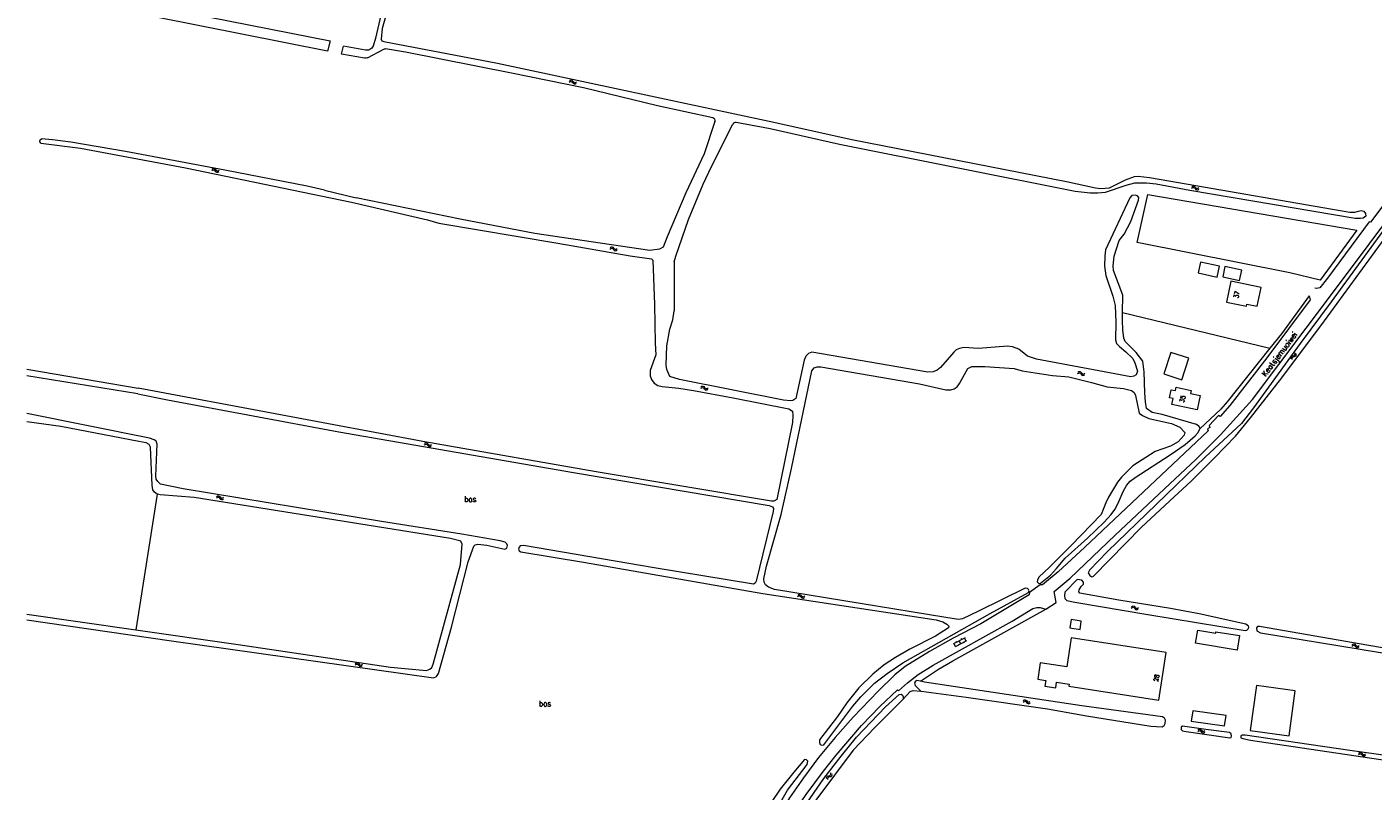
# Model space of a CAD drawing. Header units: metres. Extents: x 189705 to 199106, y 581686 to 588448.
# Tile 53 of 256: x 190000 to 190473, y 585520 to 585789. Entities that reach past the tile are written whole.
import ezdxf
from ezdxf.enums import TextEntityAlignment as Align

# ---------------------------------------------------------------- set-up
doc = ezdxf.new("R2010")
doc.units = ezdxf.units.M
doc.layers.add('B-WA-OG-GBKN-G', color=7, linetype='Continuous', lineweight=18)
doc.styles.add('Style-STANDARD', font='STANDARD.shx')

msp = doc.modelspace()

# ---------------------------------------------------------------- linework, layer by layer
at = {"layer": 'B-WA-OG-GBKN-G'}
for p, q in [((190190.658, 585769.474), (190191.007, 585769.684)), ((190190.738, 585769.964), (190191.086, 585770.177)), ((190191.007, 585769.684), (190191.33, 585769.74)), ((190191.086, 585770.177), (190191.408, 585770.235)), ((190191.33, 585769.74), (190191.618, 585769.587)), ((190191.408, 585770.235), (190191.707, 585770.075)), ((190191.618, 585769.587), (190191.892, 585769.275)), ((190191.707, 585770.075), (190191.97, 585769.766)), ((190191.892, 585769.275), (190192.155, 585768.964)), ((190191.97, 585769.766), (190192.236, 585769.456)), ((190192.155, 585768.964), (190192.444, 585768.806)), ((190192.236, 585769.456), (190192.525, 585769.298)), ((190192.444, 585768.806), (190192.776, 585768.864)), ((190192.525, 585769.298), (190192.857, 585769.355)), ((190192.776, 585768.864), (190193.126, 585769.077)), ((190192.857, 585769.355), (190193.206, 585769.567)), ((190064.995, 585738.396), (190065.341, 585738.612)), ((190065.068, 585738.887), (190065.412, 585739.106)), ((190065.341, 585738.612), (190065.663, 585738.673)), ((190065.412, 585739.106), (190065.733, 585739.169)), ((190065.663, 585738.673), (190065.953, 585738.525)), ((190065.733, 585739.169), (190066.034, 585739.014)), ((190066.034, 585739.014), (190066.303, 585738.709)), ((190066.303, 585738.709), (190066.574, 585738.403)), ((190065.953, 585738.525), (190066.232, 585738.217)), ((190066.232, 585738.217), (190066.501, 585737.91)), ((190066.501, 585737.91), (190066.792, 585737.757)), ((190066.574, 585738.403), (190066.865, 585738.251)), ((190066.792, 585737.757), (190067.123, 585737.821)), ((190066.865, 585738.251), (190067.196, 585738.312)), ((190067.123, 585737.821), (190067.469, 585738.039)), ((190067.196, 585738.312), (190067.542, 585738.53)), ((190409.493, 585732.145), (190409.831, 585732.372)), ((190409.549, 585732.639), (190409.886, 585732.868)), ((190409.831, 585732.372), (190410.152, 585732.444)), ((190409.886, 585732.868), (190410.205, 585732.942)), ((190410.152, 585732.444), (190410.447, 585732.305)), ((190410.205, 585732.942), (190410.511, 585732.797)), ((190410.447, 585732.305), (190410.735, 585732.007)), ((190410.511, 585732.797), (190410.79, 585732.501)), ((190410.735, 585732.007), (190411.013, 585731.709)), ((190410.79, 585732.501), (190411.07, 585732.204)), ((190411.013, 585731.709), (190411.31, 585731.566)), ((190411.07, 585732.204), (190411.367, 585732.061)), ((190411.31, 585731.566), (190411.639, 585731.64)), ((190411.367, 585732.061), (190411.695, 585732.134)), ((190411.639, 585731.64), (190411.977, 585731.869)), ((190411.695, 585732.134), (190412.034, 585732.362)), ((190204.98, 585710.777), (190205.318, 585711.004)), ((190205.036, 585711.27), (190205.372, 585711.5)), ((190205.318, 585711.004), (190205.638, 585711.077)), ((190205.372, 585711.5), (190205.691, 585711.575)), ((190205.638, 585711.077), (190205.934, 585710.938)), ((190205.691, 585711.575), (190205.997, 585711.431)), ((190205.934, 585710.938), (190206.223, 585710.641)), ((190205.997, 585711.431), (190206.277, 585711.135)), ((190206.223, 585710.641), (190206.502, 585710.343)), ((190206.277, 585711.135), (190206.558, 585710.839)), ((190206.502, 585710.343), (190206.798, 585710.2)), ((190206.558, 585710.839), (190206.854, 585710.696)), ((190206.798, 585710.2), (190207.127, 585710.276)), ((190206.854, 585710.696), (190207.183, 585710.769)), ((190207.127, 585710.276), (190207.465, 585710.505)), ((190207.183, 585710.769), (190207.521, 585710.999)), ((190444.387, 585672.628), (190444.47, 585672.945)), ((190444.434, 585672.223), (190444.387, 585672.628)), ((190444.47, 585672.945), (190444.74, 585673.149)), ((190444.74, 585673.149), (190445.132, 585673.258)), ((190444.801, 585672.349), (190444.886, 585672.666)), ((190444.845, 585671.944), (190444.801, 585672.349)), ((190444.886, 585672.666), (190445.146, 585672.863)), ((190445.132, 585673.258), (190445.525, 585673.368)), ((190445.146, 585672.863), (190445.544, 585672.98)), ((190445.525, 585673.368), (190445.79, 585673.564)), ((190445.544, 585672.98), (190445.938, 585673.088)), ((190445.79, 585673.564), (190445.878, 585673.889)), ((190445.878, 585673.889), (190445.833, 585674.295)), ((190445.938, 585673.088), (190446.202, 585673.284)), ((190446.202, 585673.284), (190446.289, 585673.61)), ((190446.289, 585673.61), (190446.244, 585674.016)), ((190369.488, 585667.476), (190369.834, 585667.692)), ((190369.834, 585667.692), (190370.155, 585667.753)), ((190370.155, 585667.753), (190370.455, 585667.596)), ((190370.455, 585667.596), (190370.722, 585667.288)), ((190369.411, 585666.985), (190369.759, 585667.198)), ((190369.759, 585667.198), (190370.082, 585667.257)), ((190370.082, 585667.257), (190370.371, 585667.106)), ((190370.371, 585667.106), (190370.647, 585666.797)), ((190370.647, 585666.797), (190370.913, 585666.488)), ((190370.722, 585667.288), (190370.99, 585666.98)), ((190370.913, 585666.488), (190371.203, 585666.332)), ((190370.99, 585666.98), (190371.28, 585666.825)), ((190371.203, 585666.332), (190371.535, 585666.393)), ((190371.28, 585666.825), (190371.612, 585666.884)), ((190371.535, 585666.393), (190371.883, 585666.608)), ((190371.612, 585666.884), (190371.959, 585667.099)), ((190236.912, 585661.817), (190237.253, 585662.039)), ((190236.976, 585662.31), (190237.315, 585662.534)), ((190237.253, 585662.039), (190237.575, 585662.107)), ((190237.315, 585662.534), (190237.635, 585662.604)), ((190237.575, 585662.107), (190237.868, 585661.964)), ((190237.635, 585662.604), (190237.939, 585662.455)), ((190237.868, 585661.964), (190238.152, 585661.662)), ((190237.939, 585662.455), (190238.214, 585662.155)), ((190238.152, 585661.662), (190238.426, 585661.359)), ((190238.214, 585662.155), (190238.49, 585661.854)), ((190238.426, 585661.359), (190238.72, 585661.212)), ((190238.49, 585661.854), (190238.784, 585661.707)), ((190238.72, 585661.212), (190239.05, 585661.282)), ((190238.784, 585661.707), (190239.114, 585661.774)), ((190239.05, 585661.282), (190239.392, 585661.506)), ((190239.114, 585661.774), (190239.456, 585661.998)), ((190139.676, 585641.891), (190140.014, 585642.118)), ((190139.733, 585642.385), (190140.07, 585642.614)), ((190140.014, 585642.118), (190140.335, 585642.189)), ((190140.07, 585642.614), (190140.389, 585642.687)), ((190140.335, 585642.189), (190140.629, 585642.05)), ((190140.389, 585642.687), (190140.695, 585642.542)), ((190140.629, 585642.05), (190140.918, 585641.752)), ((190140.695, 585642.542), (190140.973, 585642.246)), ((190140.918, 585641.752), (190141.196, 585641.453)), ((190140.973, 585642.246), (190141.253, 585641.949)), ((190141.196, 585641.453), (190141.492, 585641.31)), ((190141.253, 585641.949), (190141.549, 585641.805)), ((190141.492, 585641.31), (190141.821, 585641.384)), ((190141.549, 585641.805), (190141.878, 585641.877)), ((190141.821, 585641.384), (190142.16, 585641.613)), ((190141.878, 585641.877), (190142.217, 585642.106)), ((190066.629, 585623.27), (190066.967, 585623.497)), ((190066.685, 585623.763), (190067.021, 585623.993)), ((190066.967, 585623.497), (190067.287, 585623.57)), ((190067.021, 585623.993), (190067.34, 585624.068)), ((190067.287, 585623.57), (190067.583, 585623.431)), ((190067.34, 585624.068), (190067.646, 585623.924)), ((190067.583, 585623.431), (190067.872, 585623.134)), ((190067.646, 585623.924), (190067.926, 585623.628)), ((190067.872, 585623.134), (190068.151, 585622.836)), ((190067.926, 585623.628), (190068.207, 585623.332)), ((190068.151, 585622.836), (190068.447, 585622.693)), ((190068.207, 585623.332), (190068.503, 585623.189)), ((190068.447, 585622.693), (190068.776, 585622.769)), ((190068.503, 585623.189), (190068.832, 585623.262)), ((190068.776, 585622.769), (190069.114, 585622.998)), ((190068.832, 585623.262), (190069.17, 585623.492)), ((190270.948, 585588.572), (190271.285, 585588.802)), ((190271.001, 585589.066), (190271.336, 585589.298)), ((190271.285, 585588.802), (190271.605, 585588.876)), ((190271.336, 585589.298), (190271.654, 585589.375)), ((190271.605, 585588.876), (190271.901, 585588.74)), ((190271.654, 585589.375), (190271.962, 585589.232)), ((190271.901, 585588.74), (190272.192, 585588.444)), ((190271.962, 585589.232), (190272.243, 585588.938)), ((190272.192, 585588.444), (190272.473, 585588.148)), ((190272.243, 585588.938), (190272.526, 585588.644)), ((190272.473, 585588.148), (190272.77, 585588.007)), ((190272.526, 585588.644), (190272.823, 585588.503)), ((190272.77, 585588.007), (190273.098, 585588.084)), ((190272.823, 585588.503), (190273.151, 585588.578)), ((190273.098, 585588.084), (190273.435, 585588.316)), ((190273.151, 585588.578), (190273.488, 585588.81)), ((190388.261, 585584.559), (190388.601, 585584.783)), ((190388.321, 585585.052), (190388.66, 585585.279)), ((190388.601, 585584.783), (190388.922, 585584.853)), ((190388.66, 585585.279), (190388.979, 585585.351)), ((190388.922, 585584.853), (190389.216, 585584.712)), ((190388.979, 585585.351), (190389.284, 585585.204)), ((190389.216, 585584.712), (190389.503, 585584.412)), ((190389.284, 585585.204), (190389.561, 585584.905)), ((190389.503, 585584.412), (190389.779, 585584.112)), ((190389.561, 585584.905), (190389.839, 585584.607)), ((190389.779, 585584.112), (190390.074, 585583.966)), ((190389.839, 585584.607), (190390.135, 585584.461)), ((190390.074, 585583.966), (190390.404, 585584.038)), ((190390.135, 585584.461), (190390.464, 585584.531)), ((190390.404, 585584.038), (190390.744, 585584.265)), ((190390.464, 585584.531), (190390.804, 585584.758)), ((190329.837, 585574.115), (190325.75, 585572.003)), ((190330.388, 585573.049), (190326.301, 585570.937)), ((190328.345, 585571.993), (190327.794, 585573.059)), ((190328.725, 585573.54), (190328.587, 585573.807)), ((190330.21, 585572.957), (190329.659, 585574.023)), ((190326.479, 585571.029), (190325.928, 585572.095)), ((190326.861, 585572.577), (190326.723, 585572.844)), ((190327.461, 585571.199), (190327.323, 585571.465)), ((190329.502, 585572.254), (190329.365, 585572.52)), ((190465.829, 585571.2), (190466.167, 585571.428)), ((190465.885, 585571.693), (190466.221, 585571.924)), ((190466.167, 585571.428), (190466.487, 585571.5)), ((190466.221, 585571.924), (190466.539, 585571.999)), ((190466.487, 585571.5), (190466.783, 585571.362)), ((190466.539, 585571.999), (190466.846, 585571.855)), ((190466.783, 585571.362), (190467.072, 585571.065)), ((190466.846, 585571.855), (190467.125, 585571.559)), ((190467.072, 585571.065), (190467.351, 585570.768)), ((190467.125, 585571.559), (190467.407, 585571.263)), ((190467.351, 585570.768), (190467.648, 585570.626)), ((190467.407, 585571.263), (190467.704, 585571.121)), ((190467.648, 585570.626), (190467.977, 585570.701)), ((190467.704, 585571.121), (190468.032, 585571.195)), ((190467.977, 585570.701), (190468.315, 585570.931)), ((190468.032, 585571.195), (190468.37, 585571.425)), ((190115.387, 585564.561), (190115.722, 585564.794)), ((190115.436, 585565.055), (190115.768, 585565.29)), ((190115.722, 585564.794), (190116.041, 585564.871)), ((190115.768, 585565.29), (190116.086, 585565.37)), ((190116.041, 585564.871), (190116.338, 585564.737)), ((190116.086, 585565.37), (190116.394, 585565.23)), ((190116.338, 585564.737), (190116.632, 585564.444)), ((190116.394, 585565.23), (190116.678, 585564.939)), ((190116.632, 585564.444), (190116.915, 585564.151)), ((190116.678, 585564.939), (190116.964, 585564.647)), ((190116.915, 585564.151), (190117.214, 585564.012)), ((190116.964, 585564.647), (190117.263, 585564.509)), ((190117.214, 585564.012), (190117.542, 585564.093)), ((190117.263, 585564.509), (190117.59, 585564.587)), ((190117.542, 585564.093), (190117.876, 585564.327)), ((190117.59, 585564.587), (190117.925, 585564.822)), ((190350.224, 585551.532), (190350.561, 585551.761)), ((190350.277, 585552.026), (190350.613, 585552.257)), ((190350.561, 585551.761), (190350.881, 585551.835)), ((190350.613, 585552.257), (190350.931, 585552.334)), ((190350.881, 585551.835), (190351.177, 585551.699)), ((190350.931, 585552.334), (190351.238, 585552.191)), ((190351.177, 585551.699), (190351.467, 585551.403)), ((190351.238, 585552.191), (190351.519, 585551.897)), ((190351.467, 585551.403), (190351.748, 585551.106)), ((190351.519, 585551.897), (190351.801, 585551.602)), ((190351.748, 585551.106), (190352.045, 585550.965)), ((190351.801, 585551.602), (190352.099, 585551.461)), ((190352.045, 585550.965), (190352.374, 585551.042)), ((190352.099, 585551.461), (190352.427, 585551.536)), ((190352.374, 585551.042), (190352.711, 585551.273)), ((190352.427, 585551.536), (190352.764, 585551.767)), ((190411.632, 585541.199), (190411.965, 585541.434)), ((190411.676, 585541.694), (190412.008, 585541.931)), ((190411.965, 585541.434), (190412.283, 585541.514)), ((190412.008, 585541.931), (190412.324, 585542.013)), ((190412.283, 585541.514), (190412.581, 585541.382)), ((190412.324, 585542.013), (190412.634, 585541.876)), ((190412.581, 585541.382), (190412.877, 585541.091)), ((190412.634, 585541.876), (190412.92, 585541.586)), ((190412.877, 585541.091), (190413.163, 585540.8)), ((190412.92, 585541.586), (190413.208, 585541.297)), ((190413.163, 585540.8), (190413.462, 585540.664)), ((190413.208, 585541.297), (190413.507, 585541.161)), ((190413.462, 585540.664), (190413.789, 585540.746)), ((190413.507, 585541.161), (190413.834, 585541.241)), ((190413.789, 585540.746), (190414.122, 585540.984)), ((190413.834, 585541.241), (190414.167, 585541.478)), ((190468.132, 585533.071), (190468.467, 585533.303)), ((190468.181, 585533.565), (190468.514, 585533.799)), ((190468.467, 585533.303), (190468.786, 585533.379)), ((190468.514, 585533.799), (190468.832, 585533.878)), ((190468.786, 585533.379), (190469.083, 585533.245)), ((190468.832, 585533.878), (190469.14, 585533.738)), ((190469.083, 585533.245), (190469.376, 585532.951)), ((190469.14, 585533.738), (190469.423, 585533.446)), ((190469.376, 585532.951), (190469.659, 585532.657)), ((190469.423, 585533.446), (190469.708, 585533.154)), ((190469.659, 585532.657), (190469.958, 585532.519)), ((190469.708, 585533.154), (190470.007, 585533.015)), ((190469.958, 585532.519), (190470.285, 585532.598)), ((190470.007, 585533.015), (190470.334, 585533.092)), ((190470.285, 585532.598), (190470.62, 585532.832)), ((190470.334, 585533.092), (190470.67, 585533.327)), ((190281.516, 585525.449), (190281.906, 585525.561)), ((190281.906, 585525.561), (190282.298, 585525.676)), ((190282.298, 585525.676), (190282.561, 585525.874)), ((190282.561, 585525.874), (190282.647, 585526.199)), ((190282.647, 585526.199), (190282.597, 585526.605)), ((190282.713, 585525.399), (190282.976, 585525.597)), ((190282.976, 585525.597), (190283.06, 585525.924)), ((190283.06, 585525.924), (190283.011, 585526.33)), ((190281.167, 585524.925), (190281.247, 585525.242)), ((190281.218, 585524.521), (190281.167, 585524.925)), ((190281.247, 585525.242), (190281.516, 585525.449)), ((190281.583, 585524.65), (190281.666, 585524.968)), ((190281.631, 585524.245), (190281.583, 585524.65)), ((190281.666, 585524.968), (190281.924, 585525.167)), ((190281.924, 585525.167), (190282.321, 585525.287)), ((190282.321, 585525.287), (190282.713, 585525.399))]:
    msp.add_line(p, q, dxfattribs=at)
at = {"layer": 'B-WA-OG-GBKN-G', "flags": 128}
for points in [[(190528.795, 585831.366), (190530.046, 585828.458), (190530.325, 585823.914), (190529.017, 585808.887), (190527.357, 585802.799), (190524.778, 585794.896), (190522.822, 585790.252), (190519.388, 585783.94), (190511.742, 585772.376), (190472.364, 585720.282), (190471.856, 585720.302), (190457.215, 585700.508), (190454.535, 585697.101)], [(190000, 585805.083), (190106.579, 585783.938)], [(190175.103, 585798.984), (190171.857, 585798.492), (190170.534, 585798.654), (190149.936, 585803.207), (190137.696, 585805.26), (190132.767, 585805.46), (190131.398, 585805.14), (190130.313, 585804.469), (190129.514, 585803.215), (190128.398, 585800.764), (190124.853, 585788.33), (190124.488, 585784.566), (190124.799, 585783.985), (190125.539, 585783.739), (190165.398, 585776.144)], [(190105.633, 585780.303), (190000, 585801.414)], [(190121.87, 585782.376), (190122.68, 585784.953), (190125.372, 585796.464)], [(190106.579, 585783.938), (190105.633, 585780.303)], [(190110.545, 585779.321), (190111.257, 585782.059)], [(190119.044, 585780.665), (190111.257, 585782.059)], [(190121.87, 585782.376), (190121.252, 585781.358), (190120.233, 585780.741), (190119.044, 585780.665)], [(190118.734, 585777.872), (190110.545, 585779.321)], [(190119.69, 585778.019), (190119.224, 585777.866), (190118.734, 585777.872)], [(190119.69, 585778.019), (190125.453, 585781.024)], [(190125.453, 585781.024), (190125.754, 585781.124), (190126.071, 585781.125)], [(190241.164, 585756.869), (190221.698, 585761.157), (190195.67, 585767.403), (190170.415, 585772.667), (190133.149, 585780.011), (190126.071, 585781.125)], [(190165.398, 585776.144), (190260.949, 585755.765), (190290.078, 585749.298), (190365.476, 585734.493), (190375.711, 585732.292), (190377.567, 585732.083), (190380.562, 585732.319), (190386.272, 585735.124), (190389.433, 585736.276), (190390.677, 585736.366), (190394.67, 585735.876), (190401.49, 585734.756), (190465.162, 585723.735), (190466.864, 585723.778), (190468.13, 585724.072)], [(190401.828, 585628.199), (190410.928, 585636.806), (190419.672, 585645.462), (190430.863, 585657.903), (190459.051, 585695.218), (190484.857, 585729.715), (190485.34, 585729.669), (190494.755, 585741.938), (190510.024, 585762.374), (190512.179, 585764.989)], [(190241.896, 585755.573), (190238.089, 585744.264), (190231.713, 585730.504), (190225.052, 585715.064), (190223.669, 585711.416), (190222.382, 585710.716), (190218.983, 585710.274), (190178.583, 585716.212), (190152.288, 585721.287), (190115.801, 585728.787)], [(190228.15, 585708.239), (190232.553, 585721.216), (190237.776, 585733.618), (190240.653, 585739.847), (190248.227, 585754.724)], [(190261.259, 585753.075), (190249.298, 585755.254)], [(190470.724, 585722.321), (190469.757, 585721.651), (190468.819, 585721.514), (190467.015, 585721.571), (190408.843, 585731.381), (190396.982, 585733.564), (190393.624, 585733.959), (190389.384, 585733.887), (190386.37, 585733.093), (190379.082, 585730.627), (190376.468, 585730.42), (190373.826, 585730.468), (190368.588, 585731.021), (190285.678, 585747.498), (190261.259, 585753.075)], [(190004.863, 585748.039), (190004.518, 585748.551), (190004.649, 585749.155), (190005.176, 585749.477)], [(190004.863, 585748.039), (190018.842, 585746.26), (190055.799, 585739.318), (190114.148, 585727.274), (190140.887, 585721.036), (190144.862, 585719.936), (190186.646, 585712.87), (190212.044, 585708.394), (190219.548, 585707.383), (190220.011, 585706.855)], [(190104.651, 585731.517), (190098.567, 585732.846), (190069.625, 585738.529), (190034.627, 585745.109), (190015.389, 585748.406), (190009.004, 585749.226), (190005.176, 585749.477)], [(190104.651, 585731.517), (190115.801, 585728.787)], [(190388.135, 585720.436), (190390.795, 585728.01), (190390.962, 585728.952), (190390.448, 585729.53), (190389.582, 585729.699), (190388.517, 585729.611), (190387.764, 585728.764), (190379.203, 585710.484), (190378.947, 585708.373), (190378.834, 585704.765), (190379.277, 585701.467), (190381.821, 585694.179), (190382.568, 585690.962), (190382.785, 585685.121), (190382.702, 585678.821), (190383.122, 585677.606), (190384.124, 585676.525), (190386.304, 585674.694), (190388.769, 585672.281), (190389.496, 585670.816), (190390.419, 585667.804), (190390.025, 585666.605), (190389.168, 585666.037), (190388.103, 585665.797), (190354.965, 585672.017), (190351.802, 585673.126)], [(190394.111, 585729.938), (190467.542, 585717.461), (190454.681, 585699.896), (190444.061, 585702.474), (190390.324, 585713.094), (190394.111, 585729.938)], [(190505.986, 585723.186), (190498.797, 585723.185), (190494.248, 585723.39), (190486.269, 585726.047), (190483.985, 585725.92), (190482.773, 585725.196), (190478.767, 585719.996), (190458.576, 585692.191), (190447.663, 585677.594), (190431.225, 585654.935), (190426.994, 585649.403), (190414.397, 585637.759), (190379.891, 585604.413), (190373.588, 585597.893), (190373.166, 585597), (190373.685, 585596.065), (190374.35, 585595.564), (190375.034, 585595.775), (190391.861, 585613.027), (190401.717, 585622.101)], [(190385.2, 585688.485), (190385.271, 585694.623), (190382.052, 585703.199), (190381.906, 585704.849), (190382.275, 585708.332), (190383.967, 585713.761), (190385.797, 585715.992), (190388.135, 585720.436)], [(190401.717, 585622.101), (190409.487, 585629.272), (190417.676, 585637.514), (190424.858, 585645.035), (190430.222, 585651.495), (190441.193, 585665.483), (190456.186, 585685.484), (190478.506, 585715.954), (190479.058, 585716.595), (190479.64, 585716.779), (190480.991, 585716.362), (190481.394, 585716.671), (190482.845, 585718.668), (190484.654, 585720.466), (190487.365, 585721.13), (190489.119, 585721.022), (190501.786, 585719.331), (190512.306, 585718.962), (190516.429, 585718.244), (190540.742, 585713.173), (190544.304, 585712.627), (190547.148, 585712.633), (190550.676, 585712.875), (190558.589, 585713.925)], [(190468.13, 585724.072), (190469.068, 585724.333), (190469.997, 585724.04), (190470.615, 585723.289), (190470.724, 585722.321)], [(190220.011, 585706.855), (190220.59, 585691.29)], [(190227.585, 585706.271), (190228.15, 585708.239)], [(190227.585, 585706.271), (190227.585, 585689.088)], [(190412.591, 585706.215), (190411.765, 585702.368), (190418.446, 585700.934), (190419.272, 585704.78), (190412.591, 585706.215)], [(190421.215, 585704.663), (190420.44, 585701.012), (190426.363, 585699.756), (190427.137, 585703.407), (190421.215, 585704.663)], [(190423.265, 585699.444), (190421.787, 585692.091), (190428.764, 585690.688), (190428.906, 585691.392), (190432.544, 585690.66), (190433.881, 585697.31), (190423.265, 585699.444)], [(190454.535, 585697.101), (190453.368, 585696.961), (190452.808, 585697.017)], [(190220.59, 585691.29), (190220.841, 585677.728), (190221.09, 585673.641), (190219.144, 585668.057), (190219.113, 585666.228), (190219.637, 585664.861), (190220.515, 585663.602)], [(190451.127, 585692.872), (190435.934, 585672.513), (190422.885, 585655.81), (190419.498, 585651.912), (190418.962, 585652.211), (190415.623, 585648.694), (190415.884, 585647.986), (190415.077, 585647.52), (190415.262, 585646.862), (190371.951, 585605.927), (190362.52, 585597.316), (190357.034, 585592.684)], [(190450.862, 585694.363), (190441.047, 585680.977)], [(190450.862, 585694.363), (190451.127, 585692.872)], [(190266.02, 585657.693), (190229.39, 585664.967), (190226.001, 585665.921), (190225.033, 585668.4), (190224.762, 585669.921), (190224.967, 585676.782), (190226.019, 585682.661), (190227.051, 585685.848), (190227.585, 585689.088)], [(190412.378, 585647.551), (190412.459, 585647.746), (190412.043, 585648.504), (190411.25, 585649.054), (190399.12, 585652.656), (190395.658, 585653.331), (190393.611, 585654.68), (190393.23, 585657.013), (190392.992, 585660.211), (190392.859, 585667.626), (190392.386, 585671.356), (190389.939, 585674.402), (190386.111, 585678.273), (190385.641, 585679.461), (190385.28, 585682.329), (190385.167, 585685.629), (190385.2, 585688.485)], [(190385.2, 585688.485), (190437.006, 585675.905)], [(190441.047, 585680.977), (190437.006, 585675.905)], [(190351.802, 585673.126), (190348.702, 585675.531), (190346.535, 585676.372), (190344.754, 585676.631), (190334.602, 585675.81), (190329.417, 585676.109), (190327.896, 585675.839), (190326.76, 585675.318), (190325.879, 585674.547), (190321.189, 585669.187), (190320.03, 585668.235), (190318.59, 585667.635), (190316.686, 585667.462), (190275.918, 585674.489), (190274.755, 585674.019), (190273.851, 585673.145), (190273.231, 585671.767), (190270.306, 585658.272), (190269.247, 585657.575), (190268.462, 585657.363), (190266.02, 585657.693)], [(190402.181, 585674.404), (190399.758, 585666.864), (190406.06, 585664.839), (190408.483, 585672.379), (190402.181, 585674.404)], [(190437.006, 585675.905), (190421.957, 585657.019), (190419.724, 585654.506)], [(190000, 585668.546), (190039.153, 585661.84)], [(190323.049, 585581.19), (190262.844, 585591.08), (190260.676, 585591.87), (190259.726, 585592.774), (190259.183, 585593.708), (190259.069, 585594.824), (190260.036, 585599.255), (190265.144, 585617.421), (190268.8, 585633.667), (190275.99, 585668.012), (190276.767, 585669.011), (190277.828, 585669.404), (190279.124, 585669.342), (190313.861, 585663.392), (190323.028, 585661.332), (190324.857, 585661.276), (190325.996, 585661.644), (190327.004, 585662.341), (190327.88, 585663.544), (190330.845, 585668.759), (190332.26, 585669.46)], [(190332.26, 585669.46), (190336.781, 585669.432), (190347.05, 585668.731), (190349.879, 585667.923), (190360.564, 585666.362), (190366.361, 585665.841), (190374.23, 585663.919), (190379.76, 585662.328), (190385.482, 585661.73), (190388.385, 585661.05), (190389.306, 585660.4), (190389.751, 585659.262), (190391.063, 585653.052), (190392.165, 585652.226), (190394.437, 585651.183), (190402.356, 585649.415), (190405.317, 585648.126), (190407.14, 585646.266), (190406.922, 585645.375), (190404.738, 585642.963), (190402.012, 585641.46), (190396.673, 585639.624), (190388.83, 585634.536), (190384.886, 585630.529)], [(190038.972, 585659.896), (190000, 585666.159)], [(190220.515, 585663.602), (190221.843, 585662.854), (190223.347, 585662.412), (190229.221, 585661.841), (190234.309, 585661.058), (190248.307, 585658.492), (190267.857, 585654.639), (190269.162, 585653.789), (190269.305, 585652.342), (190269.205, 585649.827), (190263.612, 585622.739), (190262.629, 585622.119), (190261.816, 585622.11), (190200.081, 585632.492), (190139.234, 585643.06), (190039.153, 585661.84)], [(190038.972, 585659.896), (190049.435, 585657.76), (190109.63, 585646.524)], [(190402.573, 585656.17), (190403.005, 585658.199), (190401.737, 585658.469), (190402.344, 585661.315), (190403.834, 585660.997), (190404.094, 585662.217), (190409.378, 585661.09), (190409.136, 585659.956), (190412.437, 585659.252), (190411.38, 585654.292), (190402.573, 585656.17)], [(190412.378, 585647.551), (190419.724, 585654.506)], [(190045.476, 585629.851), (190045.312, 585630.916), (190045.798, 585642.149), (190045.429, 585643.238), (190044.738, 585643.739), (190043.131, 585644.33), (190000, 585652.934)], [(190039.309, 585643.172), (190011.947, 585648.362), (190000, 585650.01)], [(190109.63, 585646.524), (190192.21, 585632.177), (190260.943, 585620.627), (190262.168, 585620.132), (190262.428, 585619.551), (190262.313, 585618.458), (190256.412, 585593.982), (190256.063, 585593.293), (190255.406, 585593.006), (190220.545, 585598.7), (190174.587, 585606.584), (190173.445, 585606.471), (190173.043, 585605.984), (190172.875, 585605.22), (190173.084, 585604.663), (190173.645, 585604.364), (190195.631, 585600.716), (190258.72, 585589.638), (190319.73, 585580.443), (190322.024, 585579.757)], [(190384.886, 585630.529), (190383.432, 585628.812), (190380.239, 585623.57), (190379.271, 585621.553), (190377.69, 585617.472), (190367.193, 585606.537), (190359.556, 585598.935), (190355.785, 585595.414), (190355.263, 585594.417), (190355.218, 585593.833), (190355.758, 585593.179), (190356.343, 585593.261), (190359.866, 585596.118), (190362, 585598.428), (190364.981, 585602.144), (190372.93, 585609.164), (190378.685, 585614.713), (190381.221, 585617.433), (190382.497, 585619.251), (190383.666, 585621.423), (190385.423, 585625.583), (190386.595, 585627.602), (190387.823, 585629.139), (190389.586, 585630.428), (190401.919, 585638.386), (190407.212, 585642.101), (190410.709, 585645.136)], [(190410.709, 585645.136), (190411.84, 585646.266), (190412.378, 585647.551)], [(190045.837, 585624.609), (190044.841, 585625.298), (190044.272, 585626.181), (190044.051, 585627.804), (190043.472, 585641.108), (190043.004, 585642.094), (190041.957, 585642.616), (190039.309, 585643.172)], [(190000, 585580.459), (190050.827, 585573.06), (190142.943, 585560.087), (190144.057, 585560.53), (190144.706, 585561.528), (190149.224, 585577.809), (190155.168, 585600.811), (190157.088, 585606.319), (190157.566, 585606.832), (190158.58, 585607.046), (190161.733, 585606.674), (190168.073, 585605.295), (190168.73, 585605.607), (190168.922, 585606.574), (190168.737, 585607.182), (190168.122, 585607.76), (190166.441, 585608.198), (190152.953, 585610.517), (190124.658, 585615.036), (190054.936, 585626.525), (190047.019, 585628.065), (190045.968, 585629.018), (190045.476, 585629.851)], [(190361.175, 585590.367), (190366.838, 585595.077), (190382.597, 585610.158), (190401.828, 585628.199)], [(190045.837, 585624.609), (190038.261, 585576.956)], [(190038.261, 585576.956), (190074.286, 585571.79), (190127.866, 585563.784), (190140.453, 585562.574), (190141.616, 585563.019), (190142.32, 585563.611), (190142.84, 585564.785), (190152.487, 585599.817), (190152.966, 585607.061), (190152.498, 585608.047), (190148.88, 585608.998), (190058.831, 585623.443), (190046.883, 585624.38), (190045.89, 585624.572), (190045.837, 585624.609)], [(190357.034, 585592.684), (190356.195, 585592.751), (190352.466, 585590.019), (190352.398, 585589.256), (190335.418, 585578.962), (190325.644, 585573.928), (190317.364, 585569.342), (190308.811, 585564.068)], [(190394.08, 585582.34), (190428.281, 585576.615), (190428.939, 585576.825), (190429.391, 585577.236), (190429.564, 585577.746), (190429.432, 585578.177), (190428.559, 585578.929), (190412.137, 585582.485), (190402.083, 585584.459), (190383.916, 585587.286), (190370.223, 585589.804), (190369.838, 585590.232), (190369.905, 585591.02), (190370.604, 585592.12), (190371.433, 585592.967), (190371.425, 585593.678), (190370.859, 585594.358), (190369.257, 585594.544), (190364.911, 585590.127), (190364.747, 585588.906), (190364.884, 585587.943), (190365.604, 585587.188), (190368.456, 585586.584), (190394.08, 585582.34)], [(190284.927, 585546.434), (190278.668, 585538.187), (190278.601, 585537.297), (190278.837, 585536.639), (190279.501, 585536.367), (190280.16, 585536.526), (190290.347, 585550.074), (190293.131, 585553.356), (190297.98, 585558.184), (190302.387, 585561.56), (190307.984, 585565.303), (190338.704, 585582.706), (190352.136, 585590.015), (190352.333, 585590.601), (190352.15, 585591.082), (190351.765, 585591.459), (190351.001, 585591.578), (190334.607, 585583.423), (190328.896, 585580.821), (190327.501, 585580.578), (190323.049, 585581.19)], [(190358.271, 585584.188), (190361.878, 585586.488), (190361.175, 585590.367)], [(190000, 585582.443), (190038.261, 585576.956)], [(190262.817, 585500), (190265.724, 585505.075), (190265.264, 585505.349), (190269.378, 585512.304), (190273.952, 585519.059), (190280.008, 585527.253), (190284.544, 585532.84), (190293.395, 585543.274), (190299.925, 585549.975), (190306.033, 585555.757), (190306.418, 585555.405), (190309.561, 585558.259), (190313.288, 585561.144), (190318.611, 585564.453), (190346.43, 585579.97), (190353.646, 585584.392), (190355.09, 585584.814), (190356.208, 585584.724), (190358.271, 585584.188)], [(190314.218, 585558.801), (190320.507, 585563.076), (190325.529, 585566.027), (190358.271, 585584.188)], [(190322.024, 585579.757), (190323.43, 585578.908), (190324.098, 585578.153), (190324.053, 585577.644), (190319.464, 585574.623), (190310.42, 585570.156), (190305.323, 585567.128), (190301.44, 585564.547), (190297.462, 585561.303), (190292.512, 585556.524), (190288.277, 585551.246), (190284.927, 585546.434)], [(190367.09, 585580.528), (190366.63, 585577.557), (190370.248, 585576.997), (190370.708, 585579.968), (190367.09, 585580.528)], [(190471.746, 585571.446), (190433.319, 585578.092), (190432.607, 585578.084), (190432.283, 585577.572), (190432.397, 585576.506), (190433.699, 585575.809), (190503.039, 585564.444), (190503.394, 585564.6), (190503.743, 585565.087), (190503.712, 585565.67), (190502.029, 585566.287), (190471.746, 585571.446)], [(190367.161, 585574.063), (190365.604, 585563.877), (190356.289, 585565.301), (190355.404, 585559.514), (190358.173, 585559.09), (190357.868, 585557.09), (190361.718, 585556.502), (190362.026, 585558.517), (190366.478, 585557.837), (190366.358, 585557.052), (190398.008, 585552.214), (190400.567, 585568.957), (190367.161, 585574.063)], [(190411.613, 585576.844), (190417.946, 585575.788), (190418.022, 585576.242), (190426.287, 585574.864), (190425.444, 585569.804), (190410.845, 585572.238), (190411.613, 585576.844)], [(190308.811, 585564.068), (190305.111, 585561.03), (190299.23, 585555.353), (190290.492, 585546.189), (190284.221, 585539.059), (190278.356, 585531.985), (190272.999, 585524.84), (190268.098, 585517.852), (190261.585, 585507.266), (190257.484, 585500)], [(190314.218, 585558.801), (190312.829, 585559.082), (190312.426, 585558.823), (190312.076, 585558.26), (190312.263, 585557.373), (190314.286, 585555.393)], [(190314.286, 585555.393), (190314.368, 585555.313), (190330.165, 585553.275), (190358.76, 585549.114), (190372.503, 585546.671), (190395.097, 585543.055), (190399.139, 585542.793), (190399.871, 585543.284), (190400.192, 585544.025), (190400.333, 585545.169), (190399.97, 585545.801), (190399.202, 585546.35), (190370.864, 585550.159), (190315.604, 585558.451), (190314.218, 585558.801)], [(190267.216, 585504.9), (190267.144, 585505.345), (190267.389, 585506.109), (190280.139, 585524.588), (190286.275, 585532.528), (190291.662, 585539.166), (190301.831, 585549.868), (190306.712, 585554.113), (190307.37, 585554.272), (190307.856, 585553.947), (190308.092, 585553.315), (190308.024, 585552.552)], [(190308.024, 585552.552), (190310.535, 585555.17), (190311.597, 585555.588), (190314.286, 585555.393)], [(190432.255, 585557.345), (190430.084, 585541.527), (190443.749, 585539.651), (190445.92, 585555.469), (190432.255, 585557.345)], [(190308.024, 585552.552), (190298.153, 585542.539), (190290.545, 585534.556), (190277.352, 585516.987), (190274.404, 585512.586), (190272.895, 585508.912), (190271.825, 585506.868), (190270.651, 585505.153), (190269.695, 585504.331), (190269.003, 585504.089)], [(190409.865, 585548.461), (190409.361, 585544.822), (190421.1, 585543.196), (190421.604, 585546.835), (190409.865, 585548.461)], [(190414.439, 585541.918), (190406.223, 585543.048), (190405.795, 585542.637), (190405.83, 585541.901), (190406.292, 585541.449), (190407.539, 585541.157), (190422.905, 585538.936), (190423.336, 585539.068), (190423.509, 585539.527), (190423.398, 585540.339), (190422.758, 585540.789), (190414.439, 585541.918)], [(190465.092, 585534.541), (190428.356, 585539.833), (190427.214, 585539.821), (190426.809, 585539.614), (190426.842, 585538.979), (190427.481, 585538.656), (190430.204, 585538.101), (190502.865, 585527.305), (190503.32, 585527.487), (190503.694, 585528.126), (190503.562, 585528.632), (190503.253, 585529.036), (190498.698, 585529.825), (190465.092, 585534.541)], [(190255.857, 585500), (190261.427, 585510.058), (190267.459, 585520.488), (190274.267, 585529.605), (190274.61, 585530.751), (190274.072, 585531.177), (190273.436, 585531.297), (190269.649, 585526.887), (190264.863, 585520.942), (190258.765, 585511.884), (190255.052, 585503.206), (190253.419, 585500)]]:
    msp.add_lwpolyline(points, dxfattribs=at)
at = {"layer": 'B-WA-OG-GBKN-G'}
for centre, radius, start, end in [((190240.949, 585755.893), 1, 341.33728, 77.57953), ((190249.119, 585754.269), 1.001, 79.67695, 152.9814)]:
    msp.add_arc(centre, radius, start, end, dxfattribs=at)

# ---------------------------------------------------------------- texts
at = {"layer": 'B-WA-OG-GBKN-G', "style": 'Style-STANDARD'}
for s, rotation, p in [('37', 78.63386, (190425.87, 585693.383)), ('35', 77.99329, (190406.805, 585656.661)), ('28', 81.31915, (190397.719, 585558.602))]:
    msp.add_text(s, height=1.6, rotation=rotation, dxfattribs=at).set_placement(p)
msp.add_text('Keatsjemuoiwei', height=2, rotation=52.92388, dxfattribs=at).set_placement((190440.351, 585673.854), align=Align.MIDDLE_CENTER)
for p in [(190153.743, 585621.853), (190180, 585550)]:
    msp.add_text('bos', height=2, dxfattribs=at).set_placement(p)

doc.saveas('drawing.dxf')
